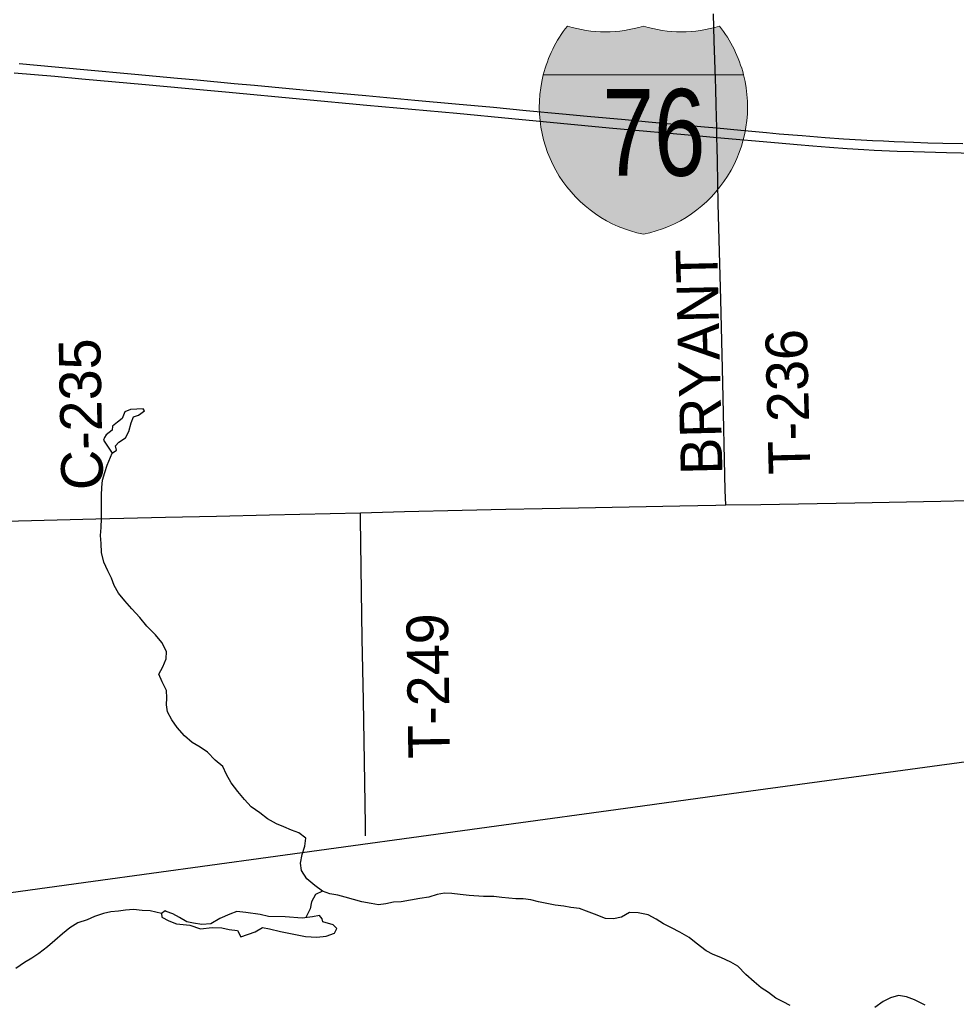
# Model space of a CAD drawing. Header units: feet. Extents: x 2113747 to 2516209, y 960708 to 1356798.
# Tile 230 of 253: x 2357882 to 2364628, y 1178032 to 1185127. Entities that reach past the tile are written whole.
import ezdxf
from ezdxf.enums import TextEntityAlignment as Align

# ---------------------------------------------------------------- set-up
doc = ezdxf.new("R2010")
doc.units = ezdxf.units.FT
doc.header["$LTSCALE"] = 50
doc.header["$MEASUREMENT"] = 0
doc.linetypes.add('rr2', pattern=[0])
for name, color, linetype in [('0_Xref', 7, 'Continuous'), ('GM_X_County_Road_Text', 3, 'Continuous'), ('GM_X_Interstate_Location', 251, 'Continuous'), ('GM_X_Interstate_Route', 1, 'Continuous'), ('GM_X_Interstate_Shield', 251, 'Continuous'), ('GM_X_Minor_Lake', 5, 'Continuous'), ('GM_X_Minor_River', 5, 'Continuous'), ('GM_X_Rail_Line', 251, 'rr2'), ('GM_X_State_Route', 1, 'Continuous'), ('GM_X_Township_Road', 4, 'Continuous'), ('GM_X_Township_Road_Text', 4, 'Continuous')]:
    doc.layers.add(name, color=color, linetype=linetype)
doc.styles.add('Styledgn000', font='dgn000.shx')
doc.styles.add('Styledgn030', font='dgn030.shx')

# ---------------------------------------------------------------- blocks, each defined once
blk = doc.blocks.new('M1-1_25')
at = {"layer": 'GM_X_Interstate_Shield', "linetype": 'Continuous'}
h = blk.add_hatch(color=1, dxfattribs=at)
edge = h.paths.add_edge_path()
edge.add_arc((187.5017645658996, 168.5602605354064), 937.5088908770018, 141.6689583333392, 165.80664584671, ccw=False)
edge.add_line((-547.91815223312, 750.0071338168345), (-547.9181546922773, 750.0071188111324))
edge.add_arc((-273.9590879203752, 1646.594733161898), 937.5088908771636, 253.009075, 286.9909249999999)
edge.add_line((-2.114847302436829e-05, 750.0071188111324), (-6.064772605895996e-06, 750.0071188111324))
edge.add_arc((273.9590607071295, 1646.594733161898), 937.5088908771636, 253.009075, 286.9909249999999)
edge.add_line((547.9181274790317, 750.0071188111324), (547.9181532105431, 750.0070981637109))
edge.add_arc((-187.5017917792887, 168.5602605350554), 937.5088908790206, 14.193353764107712, 38.331038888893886, ccw=False)
edge.add_line((721.3885139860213, 398.4326872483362), (-721.388539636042, 398.4326934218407))
h = blk.add_hatch(color=5, dxfattribs=at)
edge = h.paths.add_edge_path()
edge.add_arc((187.5017645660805, 168.5602605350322), 937.508890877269, 165.8066458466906, 258.4630388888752)
edge.add_line((-4.692887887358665e-05, -750.0070974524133), (-2.481741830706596e-05, -750.0071065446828))
edge.add_arc((-187.501791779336, 168.5602605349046), 937.5088908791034, 281.5369583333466, 374.193353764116)
edge.add_line((721.3885139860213, 398.4326872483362), (-721.388539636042, 398.4326934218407))
at = {"layer": 'GM_X_Interstate_Shield', "color": 7, "linetype": 'Continuous', "lineweight": 0}
blk.add_line((-721.3885396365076, 398.4326934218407), (721.3885139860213, 398.4326872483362), dxfattribs=at)
at = {"layer": 'GM_X_Interstate_Shield', "color": 1, "linetype": 'Continuous', "lineweight": 0, "flags": 128}
blk.add_lwpolyline([(-721.388539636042, 398.4326934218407, -0.1057116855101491), (-547.91815223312, 750.0071338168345), (-547.9181546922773, 750.0071188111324, 0.1493700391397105), (-2.114847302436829e-05, 750.0071188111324), (-6.064772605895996e-06, 750.0071188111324, 0.1493700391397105), (547.9181274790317, 750.0071188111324), (547.9181532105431, 750.0070981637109, -0.1057116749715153), (721.3885139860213, 398.4326872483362), (-721.388539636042, 398.4326934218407)], format="xyb", dxfattribs=at)
at = {"layer": 'GM_X_Interstate_Shield', "color": 5, "linetype": 'Continuous', "lineweight": 0, "flags": 128}
blk.add_lwpolyline([(-721.388539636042, 398.4326934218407, 0.4278590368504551), (-4.692887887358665e-05, -750.0070974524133), (-2.481741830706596e-05, -750.0071065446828, 0.4278590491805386), (721.3885139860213, 398.4326872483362), (-721.388539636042, 398.4326934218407)], format="xyb", dxfattribs=at)
at = {"layer": 'GM_X_Interstate_Shield', "color": 18, "linetype": 'Continuous', "lineweight": 0, "true_color": 0x1e0000, "style": 'Styledgn000', "width": 0.800064}
blk.add_text('76', height=625.0000000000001, dxfattribs=at).set_placement((75.44034562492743, -328.1173096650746), align=Align.CENTER)
blk = doc.blocks.new('POR')
at = {"layer": 'GM_X_Interstate_Route', "flags": 128}
for points in [[(2357878.289483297, 1184811.016199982), (2358007.226233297, 1184799.467666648), (2358344.823983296, 1184769.283999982), (2358712.408549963, 1184735.360183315), (2359017.69009163, 1184706.554466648), (2359160.70161663, 1184693.201474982), (2359427.03966663, 1184668.365566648), (2359574.152233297, 1184654.651683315), (2359823.561183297, 1184631.718658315), (2360076.513433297, 1184608.424741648), (2360374.28186663, 1184580.996974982), (2360729.30084163, 1184548.418299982), (2361021.360624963, 1184521.613891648), (2361294.26034163, 1184495.695308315), (2361531.07089163, 1184473.188791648), (2361791.60186663, 1184448.418499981), (2361970.53851663, 1184432.014333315), (2362243.208574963, 1184406.981574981), (2362411.810599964, 1184391.889741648), (2362653.345549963, 1184370.301858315), (2362814.63131663, 1184355.898999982), (2362902.688883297, 1184347.696916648), (2363076.671474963, 1184331.456791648), (2363262.16979163, 1184314.133991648), (2363352.753599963, 1184305.702249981), (2363518.435683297, 1184291.824324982), (2363682.969474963, 1184278.897841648), (2363816.040074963, 1184269.645891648), (2363943.303599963, 1184261.279766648), (2364024.897924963, 1184257.178724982), (2364104.622174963, 1184253.143299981), (2364181.16401663, 1184249.796849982), (2364254.39221663, 1184246.614441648), (2364320.92751663, 1184244.416283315), (2364422.370883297, 1184240.446474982), (2364532.180374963, 1184237.657766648), (2364676.110533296, 1184235.623649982)], [(2357842.462783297, 1184745.104258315), (2358136.228599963, 1184720.104308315), (2358328.944749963, 1184701.666024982), (2358788.294224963, 1184660.163483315), (2359073.661108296, 1184633.752774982), (2359363.424308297, 1184606.882749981), (2359923.626599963, 1184555.275241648), (2360382.05744163, 1184512.001049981), (2361029.98921663, 1184452.880433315), (2361428.01991663, 1184414.560299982), (2362127.263924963, 1184348.812399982), (2362779.329549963, 1184289.757399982), (2362904.263683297, 1184278.569758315), (2363347.01214163, 1184238.904483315), (2363481.75596663, 1184227.290333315), (2363596.158624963, 1184217.415024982), (2363716.269933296, 1184207.999033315), (2363843.533458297, 1184198.550233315), (2363961.807499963, 1184192.119799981), (2364036.413649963, 1184188.084374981), (2364201.603608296, 1184180.669691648), (2364319.287099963, 1184176.207758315), (2364559.01759163, 1184169.514858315), (2364769.515858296, 1184165.741899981)]]:
    blk.add_lwpolyline(points, dxfattribs=at)
at = {"layer": 'GM_X_Minor_Lake'}
for p, q in [((2358486.289999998, 1182096.46), (2358547.349999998, 1182002.84)), ((2359760.659999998, 1178556.12), (2359941.339999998, 1178521.93))]:
    blk.add_line(p, q, dxfattribs=at)
at = {"layer": 'GM_X_Minor_Lake', "flags": 128}
for points in [[(2358547.349999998, 1182002.84), (2358579.189999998, 1182025.23), (2358572.839999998, 1182057.25), (2358596.619999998, 1182083.58), (2358644.399999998, 1182114.16), (2358667.989999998, 1182160.54), (2358685.379999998, 1182222.9), (2358700.989999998, 1182265.17), (2358736.929999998, 1182277.59), (2358780.699999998, 1182308.14), (2358770.539999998, 1182322.06), (2358680.419999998, 1182317.11), (2358638.509999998, 1182300.62), (2358620.959999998, 1182252.3), (2358587.169999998, 1182225.87), (2358549.379999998, 1182197.39), (2358547.659999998, 1182169.3), (2358503.909999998, 1182136.75), (2358494.089999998, 1182116.59), (2358486.289999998, 1182096.46)], [(2359941.339999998, 1178521.93), (2360023.559999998, 1178516.79), (2360089.609999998, 1178523.51), (2360149.519999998, 1178544.2), (2360167.199999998, 1178578.48), (2360138.889999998, 1178604.25), (2360066.539999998, 1178625.55), (2360060.299999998, 1178647.53), (2360042.019999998, 1178671.4), (2359992.009999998, 1178662.85), (2359915.959999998, 1178654.02), (2359793.639999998, 1178662.75), (2359673.369999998, 1178665.49), (2359613.119999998, 1178678.89), (2359510.779999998, 1178693.85), (2359446.579999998, 1178701.19), (2359394.689999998, 1178680.59), (2359324.869999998, 1178649.76), (2359259.139999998, 1178610.96), (2359195.039999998, 1178608.28), (2359134.859999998, 1178615.67), (2359086.639999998, 1178627.19), (2359034.219999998, 1178658.72), (2358985.869999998, 1178684.28), (2358937.599999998, 1178701.83), (2358929.539999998, 1178705.75), (2358903.699999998, 1178685.43), (2358905.969999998, 1178659.37), (2358956.319999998, 1178633.84), (2359010.639999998, 1178612.35), (2359106.939999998, 1178601.33), (2359183.339999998, 1178576.07), (2359269.419999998, 1178585), (2359337.559999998, 1178583.72), (2359391.779999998, 1178572.26), (2359451.999999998, 1178562.87), (2359474.489999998, 1178518.98), (2359578.329999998, 1178554.18), (2359632.109999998, 1178584.84), (2359682.309999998, 1178575.34), (2359760.659999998, 1178556.12)]]:
    blk.add_lwpolyline(points, dxfattribs=at)
at = {"layer": 'GM_X_Minor_River', "flags": 128}
for points in [[(2362102.149999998, 1178651.29), (2362021.699999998, 1178680.52), (2361965.349999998, 1178703.98), (2361915.059999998, 1178723.49), (2361852.859999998, 1178730.85), (2361800.689999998, 1178738.31), (2361738.479999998, 1178747.67), (2361680.249999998, 1178759.07), (2361618.019999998, 1178770.44), (2361563.749999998, 1178785.91), (2361509.599999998, 1178791.35), (2361455.479999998, 1178792.77), (2361405.349999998, 1178796.25), (2361355.199999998, 1178801.73), (2361297.009999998, 1178809.13), (2361222.879999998, 1178808.33), (2361118.619999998, 1178815.24), (2361054.399999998, 1178824.58), (2360994.229999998, 1178829.96), (2360942.099999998, 1178833.41), (2360888.099999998, 1178822.81), (2360828.169999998, 1178804.12), (2360764.159999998, 1178793.41), (2360696.139999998, 1178782.65), (2360630.139999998, 1178769.91), (2360574.059999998, 1178767.31), (2360520.069999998, 1178756.71), (2360466.029999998, 1178750.12), (2360413.859999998, 1178757.59), (2360347.599999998, 1178770.91), (2360287.319999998, 1178786.32), (2360227.029999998, 1178803.73), (2360172.779999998, 1178819.2), (2360116.559999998, 1178828.63), (2360064.269999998, 1178848.13), (2360007.759999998, 1178887.64), (2359949.169999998, 1178935.15), (2359912.469999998, 1178996.93), (2359903.929999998, 1179048.98), (2359917.319999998, 1179111.3), (2359936.739999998, 1179171.66), (2359942.159999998, 1179229.89), (2359891.689999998, 1179267.45), (2359839.389999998, 1179286.95), (2359785.039999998, 1179310.45), (2359732.719999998, 1179331.94), (2359668.219999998, 1179369.37), (2359611.689999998, 1179410.89), (2359549.129999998, 1179454.34), (2359502.499999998, 1179508), (2359453.819999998, 1179565.65), (2359405.109999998, 1179627.3), (2359372.409999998, 1179689.12), (2359345.789999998, 1179745), (2359291.199999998, 1179792.55), (2359234.529999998, 1179848.1), (2359182.049999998, 1179885.66), (2359123.599999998, 1179919.13), (2359069.019999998, 1179966.69), (2359016.309999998, 1180026.3), (2358977.669999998, 1180082.04), (2358947.019999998, 1180139.88), (2358938.499999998, 1180189.93), (2358941.989999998, 1180240.11), (2358939.439999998, 1180294.23), (2358908.759999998, 1180356.07), (2358884.139999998, 1180411.97), (2358913.669999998, 1180464.43), (2358937.129999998, 1180520.83), (2358940.599999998, 1180575.02), (2358905.879999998, 1180638.82), (2358861.229999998, 1180694.51), (2358798.459999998, 1180758.02), (2358747.749999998, 1180819.67), (2358689.009999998, 1180881.22), (2358640.329999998, 1180938.87), (2358593.669999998, 1180994.53), (2358563.049999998, 1181050.36), (2358542.479999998, 1181102.29), (2358515.879999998, 1181156.16), (2358487.189999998, 1181218.03), (2358472.459999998, 1181288.07), (2358467.799999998, 1181352.19), (2358465.199999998, 1181410.33), (2358468.619999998, 1181468.52), (2358471.969999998, 1181532.74), (2358470.259999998, 1181701.18), (2358473.719999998, 1181755.37), (2358479.179999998, 1181809.58), (2358494.659999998, 1181863.9), (2358512.139999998, 1181918.23), (2358547.349999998, 1182002.84)], [(2360064.269999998, 1178848.13), (2360012.419999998, 1178823.52), (2359984.899999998, 1178771.08), (2359975.389999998, 1178720.83), (2359943.039999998, 1178657.16)], [(2364404.809999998, 1178026.32), (2364328.289999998, 1178063.6), (2364269.969999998, 1178085.03), (2364211.739999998, 1178096.43), (2364153.829999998, 1178077.76), (2364101.979999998, 1178053.14), (2364042.319999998, 1178008.37)], [(2363431.009999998, 1178023.84), (2363380.659999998, 1178049.37), (2363328.279999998, 1178076.88), (2363275.779999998, 1178116.43), (2363223.319999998, 1178151.96), (2363172.799999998, 1178193.53), (2363112.149999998, 1178247.03), (2363055.439999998, 1178306.58), (2363005.049999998, 1178336.12), (2362932.569999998, 1178369.43), (2362878.249999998, 1178390.91), (2362827.899999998, 1178416.44), (2362755.179999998, 1178473.82), (2362704.679999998, 1178513.38), (2362636.159999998, 1178552.75), (2362577.719999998, 1178584.21), (2362519.329999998, 1178611.66), (2362466.899999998, 1178645.19), (2362408.459999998, 1178676.65), (2362336.179999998, 1178691.92), (2362274.039999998, 1178693.25), (2362216.259999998, 1178660.54), (2362160.289999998, 1178647.91), (2362102.149999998, 1178651.29)], [(2358903.699999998, 1178685.43), (2358821.349999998, 1178704.61), (2358763.199999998, 1178708), (2358703.009999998, 1178715.39), (2358644.949999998, 1178710.77), (2358592.919999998, 1178704.2), (2358538.879999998, 1178697.61), (2358486.889999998, 1178687.04), (2358420.989999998, 1178664.29), (2358367.109999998, 1178641.65), (2358301.219999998, 1178618.89), (2358243.459999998, 1178584.19), (2358189.809999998, 1178539.51), (2358134.179999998, 1178492.8), (2358082.549999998, 1178446.12), (2358020.909999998, 1178399.35), (2357969.159999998, 1178364.71), (2357917.369999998, 1178334.08), (2357853.689999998, 1178291.29)]]:
    blk.add_lwpolyline(points, dxfattribs=at)
at = {"layer": 'GM_X_Rail_Line', "flags": 128}
blk.add_lwpolyline([(2337527.666759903, 1168974.895163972), (2337678.67610663, 1169065.419584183), (2337810.606315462, 1169140.924257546), (2337899.101040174, 1169188.825070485), (2338001.803633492, 1169243.220911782), (2338106.535922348, 1169294.369238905), (2338232.782983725, 1169353.230408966), (2338614.472761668, 1169520.510953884), (2338994.730682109, 1169684.070779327), (2339485.105119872, 1169896.376930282), (2340679.377964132, 1170415.167105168), (2341127.534735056, 1170608.800057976), (2341626.433893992, 1170823.947783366), (2342368.896515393, 1171146.669370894), (2343451.13016692, 1171615.529036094), (2345930.200275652, 1172689.643905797), (2347189.017437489, 1173234.008242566), (2347647.32268599, 1173433.730283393), (2347993.994680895, 1173582.709934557), (2348204.677075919, 1173676.075928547), (2348341.072614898, 1173739.808367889), (2348479.091910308, 1173809.223953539), (2348611.83399733, 1173881.481115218), (2348768.526491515, 1173971.193657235), (2348882.189440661, 1174040.60924413), (2349006.81274562, 1174120.173308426), (2349127.782598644, 1174202.984885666), (2349228.861435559, 1174275.647985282), (2349332.78184621, 1174353.588293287), (2349442.791343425, 1174440.459261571), (2349534.533580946, 1174516.369874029), (2349620.998610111, 1174591.468608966), (2349710.305213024, 1174671.438611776), (2349794.740546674, 1174750.5967372), (2349877.146184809, 1174830.160801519), (2349994.05664679, 1174949.912837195), (2350063.472233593, 1175024.199693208), (2350204.333102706, 1175183.733761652), (2350324.897016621, 1175329.871839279), (2350446.272808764, 1175487.78214955), (2350533.143777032, 1175609.157942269), (2350581.450530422, 1175678.167589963), (2350633.410735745, 1175756.107897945), (2350748.697441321, 1175940.810189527), (2350945.983845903, 1176261.096143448), (2351011.745980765, 1176358.115589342), (2351072.230907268, 1176435.649958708), (2351140.022737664, 1176526.580317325), (2351195.230455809, 1176592.748392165), (2351258.151016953, 1176662.569917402), (2351322.695334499, 1176727.114235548), (2351404.695033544, 1176807.0842376), (2351478.170011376, 1176874.064190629), (2351576.407274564, 1176954.440133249), (2351668.555451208, 1177022.231962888), (2351753.396723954, 1177081.499072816), (2351830.525153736, 1177131.429582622), (2351910.901096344, 1177178.112579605), (2351988.841404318, 1177221.548064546), (2352056.633234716, 1177256.45882677), (2352146.345776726, 1177299.082432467), (2352258.384969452, 1177346.983246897), (2352369.612283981, 1177390.418730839), (2352490.176197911, 1177433.854213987), (2353065.797847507, 1177631.952497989), (2354374.545519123, 1178084.168659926), (2354944.484021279, 1178279.831308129), (2355335.80931762, 1178410.543700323), (2355454.343536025, 1178447.890097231), (2355597.234100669, 1178487.672129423), (2355706.025780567, 1178516.087866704), (2355834.302537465, 1178546.939238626), (2355963.391172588, 1178573.731218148), (2356097.351076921, 1178598.899443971), (2356237.425214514, 1178621.315903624), (2356559.460657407, 1178665.372870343), (2358410.902210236, 1178919.224913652), (2359670.721646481, 1179092.305851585), (2361316.56402405, 1179317.835558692), (2362297.356008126, 1179452.104408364), (2363148.075044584, 1179570.638626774), (2364296.703090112, 1179726.935958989), (2365882.75387078, 1179941.975913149), (2366497.453445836, 1180023.795992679), (2367115.29994706, 1180109.549728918), (2368208.332297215, 1180254.570576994), (2368313.754323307, 1180266.109306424), (2368402.392743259, 1180276.074572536), (2368510.961695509, 1180286.039838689), (2368626.34898775, 1180293.907154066), (2368735.966915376, 1180299.152031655), (2368842.437916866, 1180301.774469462), (2368951.006869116, 1180303.347932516), (2369119.891905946, 1180300.725494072), (2369481.788413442, 1180289.71125243), (2369536.859621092, 1180288.6622779), (2369662.822260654, 1180296.134406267), (2369729.346604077, 1180296.005104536), (2370110.175660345, 1180284.169529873), (2371954.760629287, 1180225.674583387), (2373233.672874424, 1180186.456380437), (2374704.023127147, 1180140.591024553), (2375959.670336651, 1180101.37282086), (2377358.896051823, 1180058.831042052), (2378170.813581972, 1180032.99804217)], dxfattribs=at)
at = {"layer": 'GM_X_State_Route', "flags": 128}
blk.add_lwpolyline([(2355531.098678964, 1181457.186790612), (2356226.488324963, 1181477.459874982), (2357089.24906663, 1181495.996583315), (2357664.182299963, 1181510.694716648), (2357873.532274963, 1181516.370558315), (2358430.68339163, 1181531.134308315), (2358932.65089163, 1181543.568666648), (2359299.546483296, 1181550.786499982), (2359680.319999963, 1181559.119816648), (2360335.863308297, 1181573.916374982), (2360653.11989163, 1181583.594833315), (2361069.45764163, 1181593.601374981), (2361384.22079163, 1181599.145983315), (2361906.135758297, 1181610.300816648), (2362637.236658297, 1181624.277166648), (2362896.61934163, 1181628.050124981), (2362968.96171663, 1181630.576366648), (2363220.568824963, 1181634.152474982), (2363897.043849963, 1181646.029091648), (2364516.137099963, 1181656.921458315), (2365085.78819163, 1181672.078908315), (2365423.353133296, 1181681.068391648)], dxfattribs=at)
at = {"layer": 'GM_X_Township_Road', "flags": 128}
for points in [[(2362893.917117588, 1184701.188311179), (2362885.136424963, 1184975.746841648), (2362878.476333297, 1185169.348816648)], [(2362898.948733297, 1184511.344883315), (2362896.258449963, 1184627.978508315), (2362893.917117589, 1184701.18831118)], [(2362908.003833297, 1184106.949366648), (2362905.904099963, 1184206.424233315), (2362904.263683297, 1184278.569758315), (2362902.688883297, 1184347.696916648), (2362898.948733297, 1184511.344883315)], [(2362968.96171663, 1181630.576366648), (2362964.466974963, 1181735.333374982), (2362947.60349163, 1182513.120533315), (2362932.806933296, 1183110.363433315), (2362914.401458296, 1183799.469666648), (2362908.003833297, 1184106.949366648)], [(2360373.461658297, 1179246.624441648), (2360371.985283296, 1179325.397249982), (2360368.048283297, 1179630.580366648), (2360364.73464163, 1179782.646991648), (2360358.23859163, 1180221.491258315), (2360349.87246663, 1180667.192466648), (2360342.129699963, 1181179.232124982), (2360336.650708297, 1181529.461083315), (2360335.863308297, 1181573.916374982)]]:
    blk.add_lwpolyline(points, dxfattribs=at)
at = {"color": 7, "linetype": 'Continuous', "lineweight": 0}
blk.add_blockref('M1-1_25', (2362374.875355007, 1184330.779628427), dxfattribs=at)
at = {"layer": 'GM_X_County_Road_Text', "insert": (2358487.364239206, 1181740.093921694), "char_height": 300.0000000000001, "attachment_point": 7, "rotation": 91.101112, "line_spacing_factor": 0.8, "style": 'Styledgn030'}
blk.add_mtext('{\\Fdgn000|c0;\\C256;C-235}', dxfattribs=at)
at = {"layer": 'GM_X_Interstate_Location', "char_height": 1, "attachment_point": 5, "line_spacing_factor": 0.8, "style": 'Styledgn030'}
for s, insert in [('{\\Fdgn000|c0;\\C256;-}', (2362374.887439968, 1184330.779628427)), ('{\\Fdgn000|c0;\\C256;,}', (2362374.886036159, 1184330.779628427)), ('{\\Fdgn000|c0;\\C256;.}', (2362374.913135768, 1184330.779628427))]:
    blk.add_mtext(s, dxfattribs=dict(at, insert=insert))
at = {"layer": 'GM_X_Interstate_Location', "insert": (2362170.439738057, 1184122.942732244), "char_height": 1, "attachment_point": 7, "rotation": 1e-05, "line_spacing_factor": 0.8, "style": 'Styledgn030'}
blk.add_mtext('{\\Fdgn000|c0;\\C256;80}', dxfattribs=at)
at = {"layer": 'GM_X_Township_Road_Text', "char_height": 300.0000000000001, "attachment_point": 7, "line_spacing_factor": 0.8, "style": 'Styledgn030'}
for s, insert, rotation in [('{\\Fdgn000|c0;\\C256;BRYANT}', (2362944.491596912, 1181850.728800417), 91.335442), ('{\\Fdgn000|c0;\\C256;T-236}', (2363581.950098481, 1181853.360153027), 91.404343), ('{\\Fdgn000|c0;\\C256;T-249}', (2360986.022509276, 1179803.798781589), 90.841248)]:
    blk.add_mtext(s, dxfattribs=dict(at, insert=insert, rotation=rotation))

msp = doc.modelspace()

# ---------------------------------------------------------------- block references
at = {"layer": '0_Xref'}
msp.add_blockref('POR', (0, 0), dxfattribs=at)

doc.saveas('drawing.dxf')
